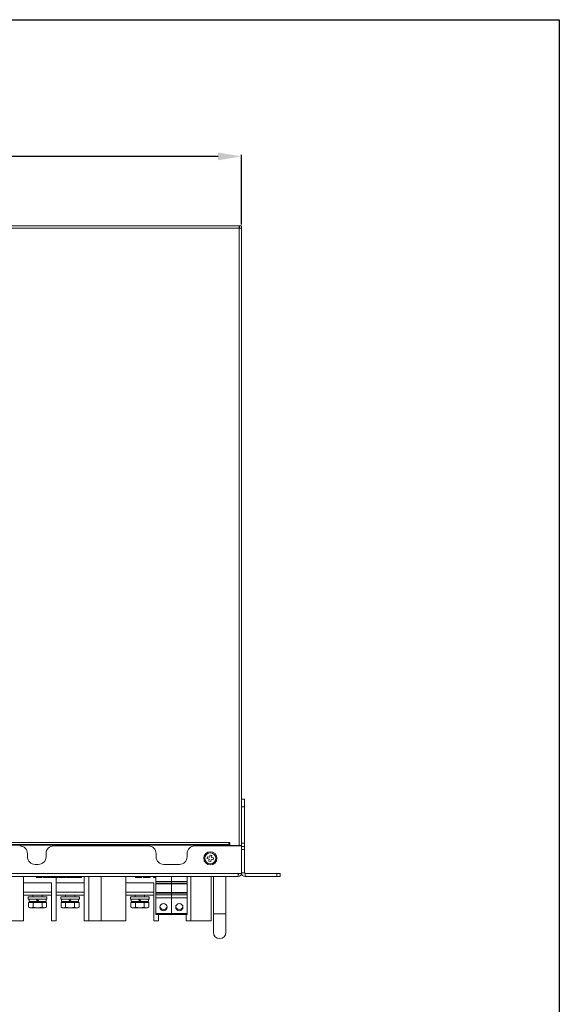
# Model space of a CAD drawing. Header units: millimetres. Extents: x -2390 to -1520, y 516 to 1788.
# Tile 33 of 33: x -1868 to -1520, y 1152 to 1788. Entities that reach past the tile are written whole.
import ezdxf

# ---------------------------------------------------------------- set-up
doc = ezdxf.new("R2010")
doc.units = ezdxf.units.MM
doc.header["$PDSIZE"] = -1
doc.dimstyles.new('ISO-25', dxfattribs={"dimtxt": 2.5, "dimasz": 2.5, "dimexe": 1.25, "dimexo": 0.625, "dimtad": 1, "dimtxsty": 'Standard', "dimcen": 2.5, "dimadec": 0, "dimazin": 0, "dimtfac": 1, "dimtmove": 0, "dimatfit": 3, "dimfxl": 0, "dimarcsym": 0})

# ---------------------------------------------------------------- blocks, each defined once
blk = doc.blocks.new('*D14')
at = {"color": 4, "linetype": 'ByBlock', "lineweight": -2, "transparency": 16777216}
for p, q in [((-2165.43, 1655.59), (-2165.43, 1700.51)), ((-2150.43, 1699.51), (-1983.09, 1699.51)), ((-1740.43, 1699.51), (-1925.04, 1699.51)), ((-1725.43, 1655.59), (-1725.43, 1700.51))]:
    blk.add_line(p, q, dxfattribs=at)
at = {"color": 4, "linetype": 'ByBlock', "transparency": 16777216}
for points in [[(-2150.43, 1702.01), (-2150.43, 1697.01), (-2165.43, 1699.51)], [(-1740.43, 1702.01), (-1740.43, 1697.01), (-1725.43, 1699.51)]]:
    blk.add_solid(points, dxfattribs=at)
at = {"layer": 'Defpoints', "color": 0, "linetype": 'ByBlock', "transparency": 16777216}
for p in [(-1725.43, 1699.51), (-2165.43, 1654.59), (-1725.43, 1654.59)]:
    blk.add_point(p, dxfattribs=at)
at = {"color": 4, "linetype": 'ByBlock', "lineweight": 5, "transparency": 16777216, "insert": (-1954.07, 1707.01), "char_height": 15, "attachment_point": 2}
blk.add_mtext('440.0', dxfattribs=at)

msp = doc.modelspace()

# ---------------------------------------------------------------- linework, layer by layer
at = {"color": 7, "linetype": 'ByBlock', "lineweight": 5}
for p, q in [((-2164.03, 1654.59), (-1726.83, 1654.59)), ((-1726.83, 1653.19), (-2164.03, 1653.19)), ((-1726.83, 1654.59), (-1726.83, 1653.19)), ((-1726.63, 1654.59), (-1726.83, 1654.59)), ((-1726.83, 1254.59), (-1726.83, 1653.19)), ((-1725.43, 1653.19), (-1726.83, 1653.19)), ((-1726.63, 1654.59), (-1725.43, 1654.59)), ((-1726.63, 1654.59), (-1726.63, 1653.19)), ((-1725.43, 1654.59), (-1725.43, 1653.19)), ((-1725.43, 1653.19), (-1725.43, 1254.59)), ((-1725.43, 1284.59), (-1723.43, 1284.59)), ((-1723.43, 1284.59), (-1723.43, 1279.59)), ((-1723.43, 1279.59), (-1725.43, 1279.59)), ((-1723.43, 1256.09), (-1723.43, 1279.59)), ((-1733.43, 1256.58), (-2157.43, 1256.58)), ((-1733.43, 1255.26), (-2157.43, 1255.26)), ((-1733.43, 1255.03), (-2157.43, 1255.03)), ((-1733.43, 1254.84), (-2157.43, 1254.84)), ((-1846.43, 1254.39), (-1785.43, 1254.39)), ((-1755.43, 1254.39), (-1725.43, 1254.39)), ((-1733.43, 1256.59), (-1733.43, 1256.58)), ((-1732.83, 1256.59), (-1733.43, 1256.59)), ((-1733.43, 1256.58), (-1733.43, 1255.26)), ((-1733.43, 1256.39), (-1732.83, 1256.39)), ((-1733.43, 1255.26), (-1733.43, 1255.03)), ((-1733.43, 1255.03), (-1733.43, 1254.84)), ((-1733.43, 1254.84), (-1733.43, 1254.39)), ((-1732.83, 1254.59), (-1732.83, 1256.59)), ((-1732.83, 1254.59), (-1726.83, 1254.59)), ((-1725.43, 1254.59), (-1726.83, 1254.59)), ((-1725.43, 1256.09), (-1723.43, 1256.09)), ((-1725.43, 1254.39), (-1725.43, 1254.59)), ((-1725.43, 1254.39), (-1725.43, 1236.59)), ((-1725.43, 1254.09), (-1723.43, 1254.09)), ((-1723.43, 1256.09), (-1723.43, 1254.09)), ((-1723.43, 1254.09), (-1723.43, 1252.09)), ((-1863.43, 1249.39), (-1863.43, 1247.39)), ((-1851.43, 1247.39), (-1851.43, 1249.39)), ((-1780.43, 1249.39), (-1780.43, 1247.39)), ((-1760.43, 1247.39), (-1760.43, 1249.39)), ((-1747.28, 1247.35), (-1747.51, 1246.17)), ((-1747.51, 1246.17), (-1746.13, 1245.91)), ((-1745.91, 1247.09), (-1747.28, 1247.35)), ((-1746.13, 1245.91), (-1746.39, 1244.53)), ((-1745.65, 1248.46), (-1745.91, 1247.09)), ((-1744.47, 1248.24), (-1745.65, 1248.46)), ((-1744.73, 1246.87), (-1744.47, 1248.24)), ((-1743.35, 1246.61), (-1744.73, 1246.87)), ((-1743.58, 1245.43), (-1743.35, 1246.61)), ((-1723.43, 1252.09), (-1725.43, 1252.09)), ((-1723.43, 1237.09), (-1723.43, 1252.09)), ((-1858.43, 1242.39), (-1856.43, 1242.39)), ((-1775.43, 1242.39), (-1765.43, 1242.39)), ((-1746.39, 1244.53), (-1745.21, 1244.31)), ((-1745.21, 1244.31), (-1744.95, 1245.69)), ((-1744.95, 1245.69), (-1743.58, 1245.43)), ((-2163.43, 1236.59), (-1727.43, 1236.59)), ((-1727.43, 1234.59), (-2163.43, 1234.59)), ((-1865.93, 1234.59), (-1865.93, 1230.59)), ((-1865.93, 1206.09), (-1865.93, 1234.59)), ((-1857.91, 1234.09), (-1857.91, 1234.59)), ((-1857.91, 1234.09), (-1857.01, 1234.09)), ((-1857.01, 1234.09), (-1857.01, 1234.59)), ((-1857.01, 1234.09), (-1853.85, 1234.09)), ((-1853.85, 1234.09), (-1853.85, 1234.59)), ((-1853.11, 1234.09), (-1853.11, 1234.59)), ((-1851.64, 1234.59), (-1851.64, 1234.29)), ((-1851.64, 1234.29), (-1839.24, 1234.29)), ((-1850.93, 1234.09), (-1850.93, 1234.29)), ((-1848.78, 1234.09), (-1848.78, 1234.29)), ((-1848.27, 1234.09), (-1848.27, 1234.29)), ((-1848.27, 1234.09), (-1846.32, 1234.09)), ((-1846.32, 1234.09), (-1846.32, 1234.29)), ((-1846.32, 1234.09), (-1845.54, 1234.09)), ((-1845.54, 1234.09), (-1845.54, 1234.29)), ((-1845.54, 1234.09), (-1843.59, 1234.09)), ((-1844.93, 1234.09), (-1844.93, 1230.59)), ((-1844.93, 1206.09), (-1844.93, 1234.09)), ((-1843.59, 1234.09), (-1843.59, 1234.29)), ((-1842.97, 1234.09), (-1842.97, 1234.29)), ((-1842.97, 1234.09), (-1841.64, 1234.09)), ((-1839.24, 1234.59), (-1839.24, 1234.29)), ((-1838.83, 1234.09), (-1838.83, 1234.59)), ((-1838.21, 1234.09), (-1838.21, 1234.59)), ((-1838.21, 1234.09), (-1833.76, 1234.09)), ((-1833.76, 1234.09), (-1833.76, 1234.59)), ((-1833.3, 1234.09), (-1833.3, 1234.59)), ((-1833.3, 1234.09), (-1831.35, 1234.09)), ((-1831.35, 1234.09), (-1831.35, 1234.59)), ((-1831.35, 1234.09), (-1830.57, 1234.09)), ((-1830.57, 1234.09), (-1830.57, 1234.59)), ((-1830.57, 1234.09), (-1828.62, 1234.09)), ((-1828.62, 1234.09), (-1828.62, 1234.59)), ((-1826.93, 1206.09), (-1826.93, 1234.59)), ((-1823.93, 1206.09), (-1823.93, 1234.59)), ((-1815.93, 1234.59), (-1815.93, 1206.09)), ((-1799.93, 1234.59), (-1799.93, 1230.59)), ((-1799.93, 1206.09), (-1799.93, 1234.59)), ((-1793.65, 1234.09), (-1793.65, 1234.59)), ((-1791.47, 1234.09), (-1791.47, 1234.59)), ((-1790.23, 1234.59), (-1790.23, 1234.39)), ((-1790.2, 1234.39), (-1790.2, 1234.59)), ((-1790.2, 1234.39), (-1790.18, 1234.39)), ((-1790.18, 1234.39), (-1790.18, 1234.59)), ((-1790.18, 1234.39), (-1790.12, 1234.39)), ((-1790.12, 1234.39), (-1790.12, 1234.59)), ((-1790.12, 1234.39), (-1789.79, 1234.39)), ((-1789.79, 1234.39), (-1789.79, 1234.59)), ((-1789.79, 1234.39), (-1789.48, 1234.39)), ((-1789.56, 1234.09), (-1789.56, 1234.39)), ((-1789.48, 1234.39), (-1789.48, 1234.59)), ((-1789.48, 1234.39), (-1789.42, 1234.39)), ((-1789.42, 1234.39), (-1789.42, 1234.59)), ((-1789.42, 1234.39), (-1789.39, 1234.39)), ((-1789.39, 1234.39), (-1789.39, 1234.59)), ((-1789.39, 1234.39), (-1789.38, 1234.39)), ((-1789.38, 1234.39), (-1789.38, 1234.59)), ((-1789.35, 1234.39), (-1789.35, 1234.59)), ((-1789.23, 1234.59), (-1789.23, 1234.39)), ((-1789.23, 1234.39), (-1789.23, 1234.59)), ((-1789.23, 1234.39), (-1789.21, 1234.39)), ((-1789.21, 1234.39), (-1789.21, 1234.59)), ((-1789.21, 1234.39), (-1789.18, 1234.39)), ((-1789.18, 1234.39), (-1789.18, 1234.59)), ((-1789.18, 1234.39), (-1788.76, 1234.39)), ((-1788.76, 1234.39), (-1788.76, 1234.59)), ((-1788.76, 1234.39), (-1788.7, 1234.39)), ((-1788.7, 1234.39), (-1788.7, 1234.59)), ((-1788.67, 1234.39), (-1788.67, 1234.59)), ((-1788.67, 1234.39), (-1788.64, 1234.39)), ((-1788.64, 1234.39), (-1788.64, 1234.59)), ((-1788.6, 1234.39), (-1788.6, 1234.59)), ((-1788.6, 1234.39), (-1788.58, 1234.39)), ((-1788.58, 1234.39), (-1788.58, 1234.59)), ((-1788.58, 1234.39), (-1788.51, 1234.39)), ((-1788.58, 1234.09), (-1788.58, 1234.39)), ((-1788.58, 1234.09), (-1786.63, 1234.09)), ((-1788.51, 1234.39), (-1788.51, 1234.59)), ((-1788.5, 1234.39), (-1788.5, 1234.59)), ((-1786.63, 1234.09), (-1786.63, 1234.59)), ((-1784.53, 1234.09), (-1784.53, 1234.59)), ((-1784.35, 1234.09), (-1784.33, 1234.09)), ((-1784.33, 1234.09), (-1784.33, 1234.59)), ((-1782.03, 1234.09), (-1782.03, 1234.59)), ((-1782.03, 1234.09), (-1781.13, 1234.09)), ((-1781.13, 1234.09), (-1781.13, 1234.59)), ((-1780.68, 1234.59), (-1780.68, 1231.3)), ((-1770.58, 1234.59), (-1770.58, 1231.3)), ((-1770.58, 1234.09), (-1770.48, 1234.09)), ((-1770.48, 1234.59), (-1770.48, 1231.3)), ((-1760.38, 1234.59), (-1760.38, 1231.3)), ((-1757.93, 1206.09), (-1757.93, 1234.59)), ((-1744.93, 1234.59), (-1744.93, 1206.09)), ((-1743.43, 1234.59), (-1743.43, 1210.59)), ((-1735.43, 1210.59), (-1735.43, 1234.24)), ((-1727.43, 1236.59), (-1725.43, 1236.59)), ((-1727.43, 1234.59), (-1727.43, 1236.59)), ((-1725.43, 1237.09), (-1723.43, 1237.09)), ((-1722.93, 1236.59), (-1722.93, 1234.59)), ((-1702.43, 1236.59), (-1722.93, 1236.59)), ((-1702.43, 1234.59), (-1722.93, 1234.59)), ((-1702.43, 1234.59), (-1702.43, 1236.59)), ((-1702.43, 1236.59), (-1700.43, 1236.59)), ((-1700.43, 1234.59), (-1702.43, 1234.59)), ((-1700.43, 1236.59), (-1700.43, 1234.59)), ((-1865.93, 1230.59), (-1847.93, 1230.59)), ((-1847.93, 1230.59), (-1847.93, 1206.09)), ((-1844.93, 1230.59), (-1826.93, 1230.59)), ((-1826.93, 1230.59), (-1826.93, 1206.09)), ((-1799.93, 1230.59), (-1781.93, 1230.59)), ((-1781.93, 1230.59), (-1781.93, 1206.09)), ((-1780.68, 1231.3), (-1770.58, 1231.3)), ((-1780.68, 1230.39), (-1780.68, 1231.3)), ((-1780.68, 1230.39), (-1770.58, 1230.39)), ((-1780.68, 1230.39), (-1780.68, 1229.83)), ((-1780.68, 1229.83), (-1770.58, 1229.83)), ((-1780.68, 1229.83), (-1780.68, 1229.81)), ((-1780.68, 1229.81), (-1770.58, 1229.81)), ((-1780.68, 1229.81), (-1780.68, 1224.36)), ((-1770.58, 1230.39), (-1770.58, 1231.3)), ((-1770.58, 1230.59), (-1770.48, 1230.59)), ((-1770.58, 1229.83), (-1770.58, 1230.39)), ((-1770.58, 1229.81), (-1770.58, 1229.83)), ((-1770.58, 1229.81), (-1770.58, 1224.36)), ((-1770.48, 1231.3), (-1760.38, 1231.3)), ((-1770.48, 1230.39), (-1770.48, 1231.3)), ((-1770.48, 1230.39), (-1760.38, 1230.39)), ((-1770.48, 1230.39), (-1770.48, 1229.83)), ((-1770.48, 1229.83), (-1760.38, 1229.83)), ((-1770.48, 1229.83), (-1770.48, 1229.81)), ((-1770.48, 1229.81), (-1760.38, 1229.81)), ((-1770.48, 1229.81), (-1770.48, 1224.36)), ((-1760.38, 1230.39), (-1760.38, 1231.3)), ((-1760.38, 1229.83), (-1760.38, 1230.39)), ((-1760.38, 1229.81), (-1760.38, 1229.83)), ((-1760.38, 1229.81), (-1760.38, 1224.36)), ((-1847.93, 1224.59), (-1865.93, 1224.59)), ((-1847.93, 1222.59), (-1865.93, 1222.59)), ((-1862.93, 1221.59), (-1862.93, 1219.99)), ((-1850.93, 1221.59), (-1862.93, 1221.59)), ((-1859.93, 1222.59), (-1859.93, 1221.59)), ((-1853.93, 1221.59), (-1853.93, 1222.59)), ((-1850.93, 1219.99), (-1850.93, 1221.59)), ((-1826.93, 1224.59), (-1844.93, 1224.59)), ((-1826.93, 1222.59), (-1844.93, 1222.59)), ((-1841.93, 1221.59), (-1841.93, 1219.99)), ((-1829.93, 1221.59), (-1841.93, 1221.59)), ((-1838.93, 1222.59), (-1838.93, 1221.59)), ((-1832.93, 1221.59), (-1832.93, 1222.59)), ((-1829.93, 1219.99), (-1829.93, 1221.59)), ((-1781.93, 1224.59), (-1799.93, 1224.59)), ((-1781.93, 1222.59), (-1799.93, 1222.59)), ((-1796.93, 1221.59), (-1796.93, 1219.99)), ((-1784.93, 1221.59), (-1796.93, 1221.59)), ((-1793.93, 1222.59), (-1793.93, 1221.59)), ((-1787.93, 1221.59), (-1787.93, 1222.59)), ((-1784.93, 1219.99), (-1784.93, 1221.59)), ((-1770.58, 1224.36), (-1780.68, 1224.36)), ((-1780.68, 1224.36), (-1780.68, 1224.35)), ((-1770.58, 1224.35), (-1780.68, 1224.35)), ((-1780.68, 1224.35), (-1780.68, 1223.79)), ((-1770.58, 1223.79), (-1780.68, 1223.79)), ((-1780.68, 1222.88), (-1780.68, 1223.79)), ((-1780.68, 1222.88), (-1780.68, 1220.79)), ((-1770.58, 1222.88), (-1780.68, 1222.88)), ((-1770.58, 1220.79), (-1780.68, 1220.79)), ((-1780.68, 1220.79), (-1780.68, 1210.83)), ((-1770.48, 1224.59), (-1770.58, 1224.59)), ((-1770.58, 1224.35), (-1770.58, 1224.36)), ((-1770.58, 1223.79), (-1770.58, 1224.35)), ((-1770.58, 1222.88), (-1770.58, 1223.79)), ((-1770.58, 1222.88), (-1770.58, 1220.79)), ((-1770.48, 1222.59), (-1770.58, 1222.59)), ((-1770.58, 1220.79), (-1770.58, 1210.83)), ((-1760.38, 1224.36), (-1770.48, 1224.36)), ((-1770.48, 1224.36), (-1770.48, 1224.35)), ((-1760.38, 1224.35), (-1770.48, 1224.35)), ((-1770.48, 1224.35), (-1770.48, 1223.79)), ((-1760.38, 1223.79), (-1770.48, 1223.79)), ((-1770.48, 1222.88), (-1770.48, 1223.79)), ((-1770.48, 1222.88), (-1770.48, 1220.79)), ((-1760.38, 1222.88), (-1770.48, 1222.88)), ((-1760.38, 1220.79), (-1770.48, 1220.79)), ((-1770.48, 1220.79), (-1770.48, 1210.83)), ((-1760.38, 1224.35), (-1760.38, 1224.36)), ((-1760.38, 1223.79), (-1760.38, 1224.35)), ((-1760.38, 1222.88), (-1760.38, 1223.79)), ((-1760.38, 1222.88), (-1760.38, 1220.79)), ((-1760.38, 1220.79), (-1760.38, 1210.83)), ((-1862.93, 1219.99), (-1850.93, 1219.99)), ((-1862.7, 1214.83), (-1862.7, 1217.89)), ((-1861.26, 1217.89), (-1862.7, 1217.89)), ((-1862.7, 1214.83), (-1861.93, 1214.39)), ((-1862.7, 1214.83), (-1861.26, 1214.39)), ((-1862.43, 1219.99), (-1862.43, 1218.39)), ((-1856.93, 1218.39), (-1862.43, 1218.39)), ((-1861.43, 1218.39), (-1861.93, 1217.89)), ((-1861.93, 1214.39), (-1861.26, 1214.39)), ((-1859.82, 1217.89), (-1861.26, 1217.89)), ((-1861.26, 1214.39), (-1859.82, 1214.83)), ((-1861.26, 1214.39), (-1856.93, 1214.39)), ((-1859.82, 1214.83), (-1859.82, 1217.89)), ((-1856.93, 1217.89), (-1859.82, 1217.89)), ((-1859.82, 1214.83), (-1856.93, 1214.39)), ((-1856.13, 1218.39), (-1856.93, 1218.39)), ((-1854.04, 1217.89), (-1856.93, 1217.89)), ((-1856.93, 1214.39), (-1854.04, 1214.83)), ((-1856.93, 1214.39), (-1852.6, 1214.39)), ((-1851.43, 1218.39), (-1856.13, 1218.39)), ((-1854.04, 1217.89), (-1854.04, 1214.83)), ((-1852.6, 1217.89), (-1854.04, 1217.89)), ((-1854.04, 1214.83), (-1852.6, 1214.39)), ((-1851.16, 1217.89), (-1852.6, 1217.89)), ((-1852.6, 1214.39), (-1851.16, 1214.83)), ((-1852.6, 1214.39), (-1851.93, 1214.39)), ((-1851.93, 1217.89), (-1852.43, 1218.39)), ((-1851.93, 1214.39), (-1851.16, 1214.83)), ((-1851.43, 1218.39), (-1851.43, 1219.99)), ((-1851.16, 1217.89), (-1851.16, 1214.83)), ((-1841.93, 1219.99), (-1829.93, 1219.99)), ((-1841.7, 1214.83), (-1841.7, 1217.89)), ((-1840.26, 1217.89), (-1841.7, 1217.89)), ((-1841.7, 1214.83), (-1840.93, 1214.39)), ((-1841.7, 1214.83), (-1840.26, 1214.39)), ((-1841.43, 1219.99), (-1841.43, 1218.39)), ((-1835.93, 1218.39), (-1841.43, 1218.39)), ((-1840.43, 1218.39), (-1840.93, 1217.89)), ((-1840.93, 1214.39), (-1840.26, 1214.39)), ((-1838.82, 1217.89), (-1840.26, 1217.89)), ((-1840.26, 1214.39), (-1838.82, 1214.83)), ((-1840.26, 1214.39), (-1835.93, 1214.39)), ((-1838.82, 1214.83), (-1838.82, 1217.89)), ((-1835.93, 1217.89), (-1838.82, 1217.89)), ((-1838.82, 1214.83), (-1835.93, 1214.39)), ((-1835.13, 1218.39), (-1835.93, 1218.39)), ((-1833.04, 1217.89), (-1835.93, 1217.89)), ((-1835.93, 1214.39), (-1833.04, 1214.83)), ((-1835.93, 1214.39), (-1831.6, 1214.39)), ((-1830.43, 1218.39), (-1835.13, 1218.39)), ((-1833.04, 1217.89), (-1833.04, 1214.83)), ((-1831.6, 1217.89), (-1833.04, 1217.89)), ((-1833.04, 1214.83), (-1831.6, 1214.39)), ((-1830.16, 1217.89), (-1831.6, 1217.89)), ((-1831.6, 1214.39), (-1830.16, 1214.83)), ((-1831.6, 1214.39), (-1830.93, 1214.39)), ((-1830.93, 1217.89), (-1831.43, 1218.39)), ((-1830.93, 1214.39), (-1830.16, 1214.83)), ((-1830.43, 1218.39), (-1830.43, 1219.99)), ((-1830.16, 1217.89), (-1830.16, 1214.83)), ((-1796.93, 1219.99), (-1784.93, 1219.99)), ((-1796.7, 1214.83), (-1796.7, 1217.89)), ((-1795.26, 1217.89), (-1796.7, 1217.89)), ((-1796.7, 1214.83), (-1795.93, 1214.39)), ((-1796.7, 1214.83), (-1795.26, 1214.39)), ((-1796.43, 1219.99), (-1796.43, 1218.39)), ((-1790.93, 1218.39), (-1796.43, 1218.39)), ((-1795.43, 1218.39), (-1795.93, 1217.89)), ((-1795.93, 1214.39), (-1795.26, 1214.39)), ((-1793.82, 1217.89), (-1795.26, 1217.89)), ((-1795.26, 1214.39), (-1793.82, 1214.83)), ((-1795.26, 1214.39), (-1790.93, 1214.39)), ((-1793.82, 1214.83), (-1793.82, 1217.89)), ((-1790.93, 1217.89), (-1793.82, 1217.89)), ((-1793.82, 1214.83), (-1790.93, 1214.39)), ((-1790.13, 1218.39), (-1790.93, 1218.39)), ((-1788.04, 1217.89), (-1790.93, 1217.89)), ((-1790.93, 1214.39), (-1788.04, 1214.83)), ((-1790.93, 1214.39), (-1786.6, 1214.39)), ((-1785.43, 1218.39), (-1790.13, 1218.39)), ((-1788.04, 1217.89), (-1788.04, 1214.83)), ((-1786.6, 1217.89), (-1788.04, 1217.89)), ((-1788.04, 1214.83), (-1786.6, 1214.39)), ((-1785.16, 1217.89), (-1786.6, 1217.89)), ((-1786.6, 1214.39), (-1785.16, 1214.83)), ((-1786.6, 1214.39), (-1785.93, 1214.39)), ((-1785.93, 1217.89), (-1786.43, 1218.39)), ((-1785.93, 1214.39), (-1785.16, 1214.83)), ((-1785.43, 1218.39), (-1785.43, 1219.99)), ((-1785.16, 1217.89), (-1785.16, 1214.83)), ((-1770.48, 1219.49), (-1770.58, 1219.69)), ((-1770.48, 1217.89), (-1770.58, 1217.89)), ((-1770.58, 1214.39), (-1770.48, 1214.39)), ((-1780.68, 1210.83), (-1770.58, 1210.83)), ((-1780.68, 1210.09), (-1780.68, 1210.83)), ((-1770.58, 1210.09), (-1780.68, 1210.09)), ((-1778.93, 1206.09), (-1778.93, 1210.09)), ((-1770.58, 1210.09), (-1770.58, 1210.83)), ((-1770.48, 1210.83), (-1760.38, 1210.83)), ((-1770.48, 1210.09), (-1770.48, 1210.83)), ((-1760.38, 1210.09), (-1770.48, 1210.09)), ((-1760.93, 1210.09), (-1760.93, 1206.09)), ((-1760.38, 1210.09), (-1760.38, 1210.83)), ((-1743.43, 1210.59), (-1743.43, 1198.59)), ((-1735.43, 1198.59), (-1735.43, 1210.59)), ((-1876.93, 1206.09), (-1865.93, 1206.09)), ((-1847.93, 1206.09), (-1844.93, 1206.09)), ((-1826.93, 1206.09), (-1823.93, 1206.09)), ((-1815.93, 1206.09), (-1826.93, 1206.09)), ((-1815.93, 1206.09), (-1799.93, 1206.09)), ((-1781.93, 1206.09), (-1778.93, 1206.09)), ((-1760.93, 1206.09), (-1757.93, 1206.09)), ((-1744.93, 1206.09), (-1760.93, 1206.09))]:
    msp.add_line(p, q, dxfattribs=at)
at = {"color": 8, "linetype": 'ByBlock', "lineweight": 5}
for p, q in [((-1841.64, 1234.09), (-1841.64, 1234.29)), ((-1743.43, 1210.59), (-1735.43, 1210.59))]:
    msp.add_line(p, q, dxfattribs=at)
msp.add_lwpolyline([(-2390.26, 1787.78), (-1520.3, 1787.78), (-1520.3, 516.47), (-2390.26, 516.47)], close=True)
at = {"color": 7, "linetype": 'ByBlock', "lineweight": 5, "flags": 128}
for points in [[(-1856.93, 1218.39), (-1857.2, 1218.92), (-1857.46, 1219.46), (-1857.73, 1219.99)], [(-1856.93, 1219.99), (-1856.66, 1219.45), (-1856.4, 1218.92), (-1856.13, 1218.39)], [(-1835.93, 1218.39), (-1836.2, 1218.92), (-1836.46, 1219.46), (-1836.73, 1219.99)], [(-1835.93, 1219.99), (-1835.66, 1219.45), (-1835.4, 1218.92), (-1835.13, 1218.39)], [(-1790.93, 1218.39), (-1791.2, 1218.92), (-1791.46, 1219.46), (-1791.73, 1219.99)], [(-1790.93, 1219.99), (-1790.66, 1219.45), (-1790.4, 1218.92), (-1790.13, 1218.39)], [(-1775.63, 1217.1), (-1774.73, 1216.93), (-1773.97, 1216.44), (-1773.46, 1215.7), (-1773.28, 1214.83), (-1773.46, 1213.96), (-1773.97, 1213.23), (-1774.73, 1212.74), (-1775.63, 1212.56), (-1776.53, 1212.74), (-1777.29, 1213.23), (-1777.8, 1213.96), (-1777.98, 1214.83), (-1777.8, 1215.7), (-1777.29, 1216.44), (-1776.53, 1216.93), (-1775.63, 1217.1)], [(-1765.43, 1217.1), (-1764.53, 1216.93), (-1763.77, 1216.44), (-1763.26, 1215.7), (-1763.08, 1214.83), (-1763.26, 1213.96), (-1763.77, 1213.23), (-1764.53, 1212.74), (-1765.43, 1212.56), (-1766.33, 1212.74), (-1767.09, 1213.23), (-1767.6, 1213.96), (-1767.78, 1214.83), (-1767.6, 1215.7), (-1767.09, 1216.44), (-1766.33, 1216.93), (-1765.43, 1217.1)]]:
    msp.add_lwpolyline(points, dxfattribs=at)
at = {"color": 7, "linetype": 'ByBlock', "lineweight": 5}
for radius in [4.25, 3.6]:
    msp.add_circle((-1745.43, 1246.39), radius, dxfattribs=at)
for centre, radius, start, end in [((-1868.43, 1249.39), 5, 0, 90), ((-1846.43, 1249.39), 5, 90, 180), ((-1785.43, 1249.39), 5, 0, 90), ((-1755.43, 1249.39), 5, 90, 180), ((-1858.43, 1247.39), 5, 180, 270), ((-1856.43, 1247.39), 5, 270, 0), ((-1775.43, 1247.39), 5, 180, 270), ((-1765.43, 1247.39), 5, 270, 0), ((-1727.43, 1236.59), 2, 270, 0), ((-1727.43, 1236.59), 0.5, 270, 0), ((-1722.93, 1237.09), 2.5, 180, 270), ((-1722.93, 1237.09), 0.5, 180, 270), ((-1775.63, 1215.69), 2.36, 191.42105, 348.57895), ((-1765.43, 1215.69), 2.36, 191.42147, 348.57853), ((-1739.43, 1198.59), 4, 180, 0)]:
    msp.add_arc(centre, radius, start, end, dxfattribs=at)
for points, knots in [([(-1853.11, 1234.09), (-1853.1, 1234.09), (-1853.08, 1234.09), (-1852.87, 1234.09), (-1852.46, 1234.09), (-1852.03, 1234.09), (-1851.5, 1234.09), (-1851.12, 1234.09), (-1850.93, 1234.09)], [0, 0, 0, 0, 0.25045, 0.500253, 0.625225, 0.75015, 0.874983, 1, 1, 1, 1]), ([(-1850.93, 1234.09), (-1850.74, 1234.09), (-1850.36, 1234.09), (-1849.83, 1234.09), (-1849.4, 1234.09), (-1849.01, 1234.09), (-1848.81, 1234.09), (-1848.79, 1234.09), (-1848.78, 1234.09)], [0, 0, 0, 0, 0.125002, 0.249826, 0.374719, 0.499702, 0.749559, 1, 1, 1, 1]), ([(-1841.64, 1234.09), (-1841.33, 1234.09), (-1840.7, 1234.09), (-1839.8, 1234.09), (-1839.15, 1234.09), (-1838.87, 1234.09), (-1838.85, 1234.09), (-1838.83, 1234.09)], [0, 0, 0, 0, 0.18707, 0.373424, 0.559233, 0.779289, 1, 1, 1, 1]), ([(-1793.65, 1234.09), (-1793.64, 1234.09), (-1793.62, 1234.09), (-1793.35, 1234.09), (-1792.77, 1234.09), (-1792.06, 1234.09), (-1791.67, 1234.09), (-1791.47, 1234.09)], [0, 0, 0, 0, 0.250945, 0.501386, 0.749859, 0.874825, 1, 1, 1, 1]), ([(-1791.47, 1234.09), (-1791.14, 1234.09), (-1790.5, 1234.09), (-1789.69, 1234.09), (-1789.61, 1234.09), (-1789.56, 1234.09)], [0, 0, 0, 0, 0.279948, 0.559895, 1, 1, 1, 1]), ([(-1790.23, 1234.39), (-1790.23, 1234.39), (-1790.23, 1234.39), (-1790.2, 1234.39), (-1790.2, 1234.39), (-1790.2, 1234.39), (-1790.2, 1234.39), (-1790.2, 1234.39)], [0, 0, 0, 0, 0.1019557, 0.2859982, 0.5237449, 0.7618356, 1, 1, 1, 1]), ([(-1789.37, 1234.39), (-1789.37, 1234.39), (-1789.37, 1234.39), (-1789.35, 1234.39), (-1789.35, 1234.39), (-1789.35, 1234.39)], [0, 0, 0, 0, 0.447587, 0.805639, 1, 1, 1, 1]), ([(-1788.7, 1234.39), (-1788.7, 1234.39), (-1788.69, 1234.39), (-1788.68, 1234.39), (-1788.67, 1234.39)], [0, 0, 0, 0, 0.56045, 1, 1, 1, 1]), ([(-1788.64, 1234.39), (-1788.63, 1234.39), (-1788.62, 1234.39), (-1788.6, 1234.39), (-1788.6, 1234.39)], [0, 0, 0, 0, 0.560678, 1, 1, 1, 1]), ([(-1788.51, 1234.39), (-1788.51, 1234.39), (-1788.5, 1234.39), (-1788.5, 1234.39), (-1788.5, 1234.39)], [0, 0, 0, 0, 0.57369, 1, 1, 1, 1]), ([(-1786.63, 1234.09), (-1786.33, 1234.09), (-1785.73, 1234.09), (-1784.95, 1234.09), (-1784.56, 1234.09), (-1784.54, 1234.09), (-1784.53, 1234.09)], [0, 0, 0, 0, 0.280752, 0.559909, 0.779265, 1, 1, 1, 1])]:
    msp.add_open_spline(points, degree=3, knots=knots, dxfattribs=at)

# ---------------------------------------------------------------- dimensions: what is measured, and where the dimension line sits
dim = msp.add_linear_dim(base=(-1725.43, 1699.51), p1=(-2165.43, 1654.59), p2=(-1725.43, 1654.59), dimstyle='ISO-25', override={"dimtxt": 15, "dimasz": 15, "dimexe": 1, "dimexo": 1, "dimgap": 1.524, "dimtad": 0, "dimdec": 1, "dimzin": 0, "dimdsep": 46, "dimclrd": 4, "dimclre": 4, "dimclrt": 4, "dimadec": 2, "dimazin": 2, "dimtdec": 1, "dimtzin": 0}, dxfattribs=at)
dim.commit()
dim.dimension.update_dxf_attribs({"geometry": '*D14', "text_midpoint": (-1954.07, 1699.51), "dimtype": 160})

doc.saveas('drawing.dxf')
